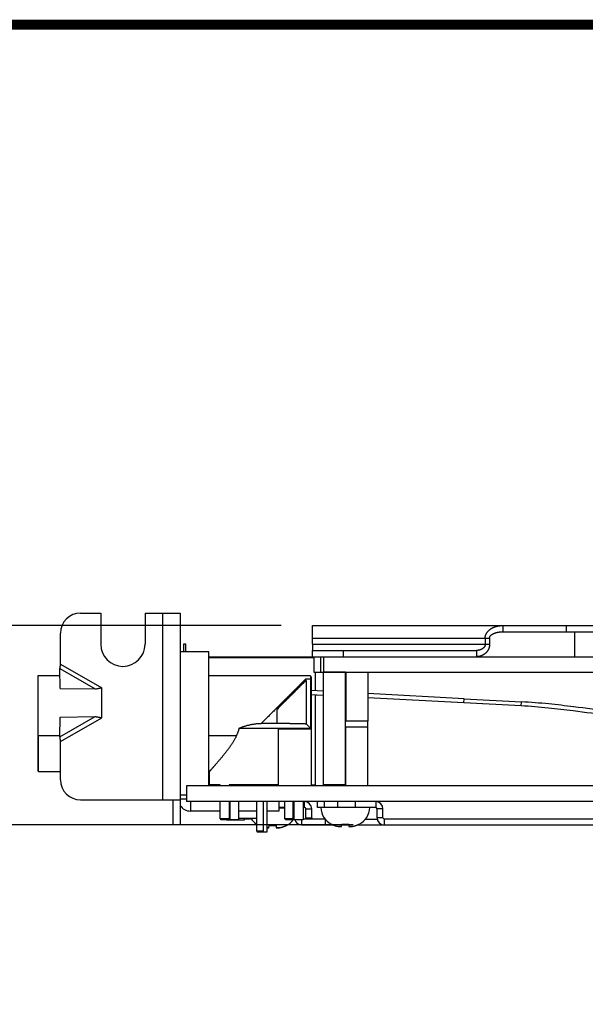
# Model space of a CAD drawing. Header units: inches. Extents: x 0.2 to 16.8, y 0.1 to 10.8.
# Tile 15 of 25: x 7.1 to 8.3, y 8.8 to 10.8. Entities that reach past the tile are written whole.
import ezdxf

# ---------------------------------------------------------------- set-up
doc = ezdxf.new("R2010")
doc.units = ezdxf.units.IN
doc.header["$LTSCALE"] = 0.935
doc.header["$MEASUREMENT"] = 0
doc.layers.get('0').update_dxf_attribs({"linetype": 'CONTINUOUS'})
doc.layers.add('DIMENSIONS', color=7, linetype='CONTINUOUS')
doc.styles.get("Standard").update_dxf_attribs({"font": 'txt', "width": 0.8})
doc.dimstyles.new('DIMSTYLE_2', dxfattribs={"dimtxt": 0.125, "dimasz": 0.18, "dimexe": 0.18, "dimexo": 0.0625, "dimgap": 0.09, "dimtad": 0, "dimtih": 1, "dimtoh": 1, "dimdec": 3, "dimlfac": 2, "dimzin": 4, "dimdsep": 46, "dimtxsty": 'STANDARD', "dimblk": '_FILLED', "dimblk1": '_FILLED', "dimblk2": '_FILLED', "dimcen": 0.09, "dimadec": 0, "dimazin": 0, "dimtp": 0.01, "dimtm": 0.01, "dimtfac": 1, "dimtdec": 3, "dimtofl": 0, "dimtmove": 0, "dimatfit": 3, "dimldrblk": '_FILLED', "dimfxl": 1, "dimtolj": 1, "dimtzin": 4, "dimarcsym": 0})

# ---------------------------------------------------------------- blocks, each defined once
blk = doc.blocks.new('_FILLED')
at = {"color": 0, "linetype": 'BYBLOCK'}
blk.add_solid([(0, 0), (-1, 0.174), (-1, -0.174)], dxfattribs=at)
blk = doc.blocks.new('*D14')
at = {"layer": 'DIMENSIONS', "color": 2, "linetype": 'CONTINUOUS'}
for p, q in [((6.4021, 9.5522), (6.4021, 9.9122)), ((7.6401, 9.5522), (6.2771, 9.5522)), ((7.7843, 9.1518), (6.2771, 9.1518)), ((6.4021, 9.1518), (6.4021, 8.7918))]:
    blk.add_line(p, q, dxfattribs=at)
at = {"layer": 'DIMENSIONS', "color": 2, "linetype": 'CONTINUOUS', "xscale": 0.18, "yscale": 0.18, "zscale": 0.18}
for p, rotation in [((6.4021, 9.5522), 270), ((6.4021, 9.1518), 90)]:
    blk.add_blockref('_FILLED', p, dxfattribs=dict(at, rotation=rotation))
at = {"layer": 'DIMENSIONS', "color": 2, "linetype": 'CONTINUOUS', "width": 0.8}
for s, p in [('.801', (5.7896, 9.3092)), ('[', (6.3146, 9.3092)), ('20.34', (6.4146, 9.3092)), (']', (6.9146, 9.3092))]:
    blk.add_text(s, height=0.125, dxfattribs=at).set_placement(p)

msp = doc.modelspace()

# ---------------------------------------------------------------- linework, layer by layer
at = {"color": 7, "linetype": 'CONTINUOUS'}
for p, q in [((7.23762, 9.5772), (7.27812, 9.5772)), ((7.27812, 9.5772), (7.27812, 9.5147)), ((7.36712, 9.5772), (7.36712, 9.5147)), ((7.36712, 9.5772), (7.43762, 9.5772)), ((7.40262, 9.2022), (7.40262, 9.5772)), ((7.43762, 9.5772), (7.43762, 9.1522)), ((7.70262, 9.5522), (7.70262, 9.5511)), ((7.70262, 9.5522), (9.66263, 9.5522)), ((8.08462, 9.5522), (8.08462, 9.5397)), ((8.21161, 9.5522), (8.21161, 9.5397)), ((7.19762, 9.47483), (7.19762, 9.5372)), ((8.08462, 9.5397), (9.66263, 9.5397)), ((8.22839, 9.5397), (8.22839, 9.4897)), ((7.44412, 9.5147), (7.44412, 9.49945)), ((7.44912, 9.5147), (7.44412, 9.5147)), ((7.44912, 9.49945), (7.44912, 9.5147)), ((7.70262, 9.5147), (7.70262, 9.5272)), ((7.70262, 9.5272), (8.05811, 9.5272)), ((7.70262, 9.5147), (8.05811, 9.5147)), ((8.04927, 9.5272), (8.04927, 9.5147)), ((8.05811, 9.5272), (8.05811, 9.5147)), ((7.49512, 9.49945), (7.43762, 9.49945)), ((7.49512, 9.23027), (7.49512, 9.49945)), ((7.49512, 9.4897), (13.60162, 9.4897)), ((7.68727, 9.4882), (7.68727, 9.4897)), ((7.70262, 9.4897), (7.70262, 9.5022)), ((7.70262, 9.5022), (8.03159, 9.5022)), ((7.70524, 9.4897), (7.70524, 9.4587)), ((7.71974, 9.4587), (7.71974, 9.4897)), ((7.72512, 9.4897), (7.72512, 9.4587)), ((7.76512, 9.4897), (7.76512, 9.5022)), ((8.03159, 9.5022), (8.03159, 9.4897)), ((7.19762, 9.47483), (7.28012, 9.4272)), ((7.49512, 9.4882), (7.70524, 9.4882)), ((7.15212, 9.4512), (7.15212, 9.2602)), ((7.19655, 9.4512), (7.15212, 9.4512)), ((7.19694, 9.42601), (7.19633, 9.46586)), ((7.19633, 9.46586), (7.26717, 9.42496)), ((7.69862, 9.4512), (7.49512, 9.4512)), ((7.69862, 9.4512), (7.69862, 9.34576)), ((7.70012, 9.44927), (7.69862, 9.44927)), ((7.70012, 9.44927), (7.70012, 9.23027)), ((7.70524, 9.4587), (12.44262, 9.4587)), ((7.70912, 9.42114), (7.70912, 9.4587)), ((7.72433, 9.45857), (7.72433, 9.2322)), ((7.76905, 9.45857), (7.72433, 9.45857)), ((7.72519, 9.4587), (7.72519, 9.45857)), ((7.76862, 9.45857), (7.76862, 9.2322)), ((7.76905, 9.36027), (7.76905, 9.45857)), ((7.76948, 9.4587), (7.76948, 9.36027)), ((7.81377, 9.4587), (7.81377, 9.36027)), ((7.68872, 9.4443), (7.68872, 9.44217)), ((7.69862, 9.4443), (7.68872, 9.4443)), ((7.69002, 9.44217), (7.68872, 9.44217)), ((7.69002, 9.44217), (7.69002, 9.35449)), ((7.70012, 9.44237), (7.69862, 9.44237)), ((7.19694, 9.42601), (7.26717, 9.42496)), ((7.28012, 9.3672), (7.28012, 9.4272)), ((7.72433, 9.42034), (7.70012, 9.42162)), ((7.72433, 9.41208), (7.70012, 9.41336)), ((7.70912, 9.2322), (7.70912, 9.41288)), ((7.72433, 9.41159), (7.70912, 9.41238)), ((8.00714, 9.40526), (7.81377, 9.41557)), ((8.0067, 9.39703), (7.81377, 9.40731)), ((8.01921, 9.39626), (7.81377, 9.4069)), ((8.0067, 9.39703), (8.00714, 9.40526)), ((8.12155, 9.39101), (8.0067, 9.39703)), ((8.00714, 9.40526), (8.12198, 9.39925)), ((8.04418, 9.39498), (8.01921, 9.39626)), ((8.12155, 9.39101), (8.12198, 9.39925)), ((8.12155, 9.39084), (8.12155, 9.39101)), ((7.63107, 9.38322), (7.63107, 9.3557)), ((7.19633, 9.32853), (7.26717, 9.36943)), ((7.19633, 9.32853), (7.19694, 9.36839)), ((7.19694, 9.36839), (7.26717, 9.36943)), ((7.19762, 9.31957), (7.28012, 9.3672)), ((7.63107, 9.3557), (7.60012, 9.3557)), ((7.81377, 9.36027), (7.76905, 9.36027)), ((7.81291, 9.36027), (7.81291, 9.34827)), ((7.15362, 9.25827), (7.15362, 9.33073)), ((7.19637, 9.33073), (7.15362, 9.33073)), ((7.55037, 9.33073), (7.49512, 9.33073)), ((7.55609, 9.34645), (7.69862, 9.34645)), ((7.634, 9.34452), (7.634, 9.2322)), ((7.634, 9.34452), (7.70012, 9.34452)), ((7.76887, 9.34827), (7.76887, 9.2322)), ((7.81341, 9.34827), (7.76887, 9.34827)), ((7.76912, 9.34827), (7.76912, 9.23027)), ((7.81341, 9.34827), (7.81341, 9.23027)), ((7.19762, 9.2422), (7.19762, 9.31957)), ((7.15362, 9.2602), (7.15212, 9.2602)), ((7.19762, 9.25827), (7.15362, 9.25827)), ((7.49537, 9.25827), (7.49512, 9.25827)), ((7.49537, 9.25828), (7.49537, 9.2322)), ((7.51743, 9.2322), (7.49537, 9.2322)), ((7.49687, 9.2322), (7.49687, 9.23027)), ((7.51743, 9.23027), (7.51743, 9.2322)), ((7.53582, 9.2322), (7.53582, 9.23027)), ((7.634, 9.2322), (7.53582, 9.2322)), ((7.53676, 9.2322), (7.53676, 9.23027)), ((7.70012, 9.2322), (7.70912, 9.2322)), ((7.76887, 9.2322), (7.72433, 9.2322)), ((7.72483, 9.2322), (7.72483, 9.23027)), ((7.45012, 9.23027), (7.45012, 9.19877)), ((10.40012, 9.23027), (7.45012, 9.23027)), ((7.23762, 9.2022), (7.43762, 9.2022)), ((7.42262, 9.2022), (7.42262, 9.1522)), ((7.45012, 9.21195), (7.43762, 9.21195)), ((7.45012, 9.2037), (7.43762, 9.2037)), ((10.40012, 9.19877), (7.45012, 9.19877)), ((7.45812, 9.19877), (7.45812, 9.1797)), ((7.51743, 9.1642), (7.51743, 9.19877)), ((7.53582, 9.19877), (7.53582, 9.1642)), ((7.53676, 9.19877), (7.53676, 9.1642)), ((7.53732, 9.19877), (7.53732, 9.16227)), ((7.55464, 9.19877), (7.55464, 9.16227)), ((7.59037, 9.19877), (7.59037, 9.1392)), ((7.60394, 9.19877), (7.60394, 9.1392)), ((7.61137, 9.19877), (7.61137, 9.13727)), ((7.63512, 9.19877), (7.63512, 9.1797)), ((7.6471, 9.1642), (7.6471, 9.19877)), ((7.66443, 9.1642), (7.66443, 9.19877)), ((7.66554, 9.19877), (7.66554, 9.1642)), ((7.66593, 9.16227), (7.66593, 9.19877)), ((7.68431, 9.19877), (7.68431, 9.16227)), ((7.68677, 9.18677), (7.68677, 9.19877)), ((7.71262, 9.18677), (7.71262, 9.19877)), ((7.72727, 9.18677), (7.72727, 9.19877)), ((7.75298, 9.19877), (7.75298, 9.18677)), ((7.78833, 9.19877), (7.78833, 9.18677)), ((7.82977, 9.19877), (7.82977, 9.18677)), ((7.51743, 9.1797), (7.45812, 9.1797)), ((7.59037, 9.1797), (7.55464, 9.1797)), ((7.63512, 9.1797), (7.61137, 9.1797)), ((7.6471, 9.18677), (7.63512, 9.18677)), ((7.63512, 9.1862), (7.6471, 9.1862)), ((7.68677, 9.18677), (7.68431, 9.18677)), ((7.68927, 9.16627), (7.68927, 9.18427)), ((7.68927, 9.18427), (7.70127, 9.18427)), ((7.70127, 9.16627), (7.70127, 9.18427)), ((7.82977, 9.18677), (7.71262, 9.18677)), ((7.83227, 9.16627), (7.83227, 9.18427)), ((7.84427, 9.18427), (7.83227, 9.18427)), ((7.84427, 9.16627), (7.84427, 9.18427)), ((7.53676, 9.1642), (7.51743, 9.1642)), ((7.51893, 9.16227), (7.51893, 9.1642)), ((7.55464, 9.16227), (7.51893, 9.16227)), ((7.53012, 9.16227), (7.53012, 9.16127)), ((7.56562, 9.16127), (7.53012, 9.16127)), ((7.53062, 9.16227), (7.53062, 9.16127)), ((7.59037, 9.1647), (7.55464, 9.1647)), ((7.56562, 9.1632), (7.56562, 9.16127)), ((7.57862, 9.1632), (7.56562, 9.1632)), ((7.57862, 9.1647), (7.57862, 9.1632)), ((7.66554, 9.1642), (7.6471, 9.1642)), ((7.6486, 9.16227), (7.6486, 9.1642)), ((7.68431, 9.16227), (7.6486, 9.16227)), ((7.66412, 9.16127), (7.66355, 9.16127)), ((7.66412, 9.16201), (7.66412, 9.16127)), ((7.68127, 9.15177), (7.68127, 9.16227)), ((7.72805, 9.16377), (7.68431, 9.16377)), ((7.68927, 9.16627), (7.70127, 9.16627)), ((7.72927, 9.15177), (7.72927, 9.1623)), ((7.76126, 9.14882), (7.76181, 9.15311)), ((7.77544, 9.15311), (7.77598, 9.14882)), ((7.8092, 9.16377), (7.83249, 9.16377)), ((7.84427, 9.16627), (7.83227, 9.16627)), ((7.84677, 9.16377), (7.84677, 9.15177)), ((8.51927, 9.16377), (7.84677, 9.16377)), ((7.43762, 9.1522), (7.42262, 9.1522)), ((7.60394, 9.1392), (7.59037, 9.1392)), ((7.59187, 9.1392), (7.59187, 9.13727)), ((7.61137, 9.13727), (7.59187, 9.13727)), ((7.61137, 9.14701), (7.61571, 9.14701)), ((7.61562, 9.14632), (7.61616, 9.15061)), ((7.6298, 9.15061), (7.63034, 9.14632)), ((7.63025, 9.14701), (7.63975, 9.14701)), ((7.68127, 9.15177), (7.74459, 9.15177)), ((7.75186, 9.14951), (7.76135, 9.14951)), ((7.76164, 9.15177), (7.77561, 9.15177)), ((7.77589, 9.14951), (7.78539, 9.14951)), ((7.79265, 9.15177), (8.51927, 9.15177))]:
    msp.add_line(p, q, dxfattribs=at)
at = {"color": 7, "linetype": 'CONTINUOUS', "const_width": 0.02}
msp.add_lwpolyline([(16.75, 10.75859), (0.25, 10.75859)], dxfattribs=at)
at = {"color": 7, "linetype": 'CONTINUOUS'}
for centre, radius, start, end in [((7.23762, 9.5372), 0.04, 90, 180), ((7.32262, 9.5147), 0.0445, 180, 360), ((7.23762, 9.2422), 0.04, 180, 270), ((7.68677, 9.18427), 0.0145, 0, 90), ((7.82977, 9.18427), 0.0145, 0, 90), ((7.45812, 9.2037), 0.024, 211.33221, 270), ((7.68677, 9.18427), 0.0025, 0, 90), ((7.7597, 9.1887), 0.04029, 182.73892, 242.04503), ((7.77755, 9.1887), 0.04029, 297.95497, 357.26108), ((7.82977, 9.18427), 0.0025, 0, 90), ((7.61406, 9.1862), 0.04029, 212.25402, 233.99054), ((7.6319, 9.1862), 0.04029, 297.95497, 323.56468), ((7.6811, 9.16627), 0.0145, 196.01431, 270), ((7.68127, 9.16627), 0.0145, 196.01427, 270), ((7.70377, 9.16627), 0.0145, 180, 189.93007), ((7.70377, 9.16627), 0.0025, 180, 270), ((7.84677, 9.16627), 0.0145, 180, 270), ((7.84677, 9.16627), 0.0025, 180, 270)]:
    msp.add_arc(centre, radius, start, end, dxfattribs=at)
for points, knots in [([(7.70264, 9.55212), (7.70264, 9.55214), (7.70264, 9.55216), (7.70263, 9.5522), (7.70262, 9.5522)], [0, 0, 0, 0, 0.6751262, 1, 1, 1, 1]), ([(7.70262, 9.5397), (7.70262, 9.53977), (7.70262, 9.54007), (7.70262, 9.54058), (7.70262, 9.54124), (7.70262, 9.5419), (7.70262, 9.54255), (7.70262, 9.54319), (7.70262, 9.54382), (7.70262, 9.54444), (7.70262, 9.54505), (7.70262, 9.54565), (7.70262, 9.54623), (7.70262, 9.5468), (7.70262, 9.54735), (7.70262, 9.54788), (7.70262, 9.54839), (7.70262, 9.54887), (7.70262, 9.54933), (7.70262, 9.54976), (7.70262, 9.55016), (7.70262, 9.55053), (7.70262, 9.55087), (7.70262, 9.55117), (7.70263, 9.55144), (7.70263, 9.55166), (7.70264, 9.55185), (7.70264, 9.55199), (7.70264, 9.55209), (7.70264, 9.55212), (7.70264, 9.55212)], [0, 0, 0, 0, 0.017799, 0.0711968, 0.1243644, 0.1771298, 0.2293977, 0.2810639, 0.3320054, 0.3821124, 0.4313172, 0.4794744, 0.5264287, 0.5720484, 0.6162339, 0.6588267, 0.6996683, 0.7386429, 0.775603, 0.8103844, 0.842833, 0.8727797, 0.9000111, 0.9243454, 0.9456638, 0.9638641, 0.9788552, 0.9905713, 0.9989751, 1, 1, 1, 1]), ([(8.04927, 9.5272), (8.04927, 9.52741), (8.04927, 9.52785), (8.04931, 9.5285), (8.04937, 9.52916), (8.04945, 9.52983), (8.04957, 9.53049), (8.04971, 9.53116), (8.04987, 9.53183), (8.05007, 9.53251), (8.05029, 9.53318), (8.05054, 9.53386), (8.05082, 9.53454), (8.05113, 9.53522), (8.05147, 9.5359), (8.05184, 9.53657), (8.05225, 9.53725), (8.05268, 9.53792), (8.05315, 9.53859), (8.05365, 9.53926), (8.05419, 9.53993), (8.05476, 9.54059), (8.05538, 9.54125), (8.05603, 9.54191), (8.05672, 9.54256), (8.05745, 9.5432), (8.05822, 9.54383), (8.05903, 9.54446), (8.05989, 9.54507), (8.06078, 9.54567), (8.06172, 9.54625), (8.0627, 9.54682), (8.06372, 9.54737), (8.06478, 9.54789), (8.06588, 9.5484), (8.06703, 9.54889), (8.06821, 9.54935), (8.06943, 9.54978), (8.0707, 9.55018), (8.07199, 9.55055), (8.07332, 9.55089), (8.07467, 9.55119), (8.07604, 9.55146), (8.07744, 9.55168), (8.07885, 9.55187), (8.08027, 9.55202), (8.08171, 9.55212), (8.08316, 9.55218), (8.08414, 9.5522), (8.08462, 9.5522)], [0, 0, 0, 0, 0.0136371, 0.0273717, 0.0412144, 0.0551892, 0.0693236, 0.0836285, 0.0981261, 0.1128337, 0.1277505, 0.1428933, 0.1582722, 0.1738855, 0.1897526, 0.2058944, 0.2223219, 0.2390711, 0.2561742, 0.2736604, 0.2915791, 0.3099676, 0.3288512, 0.348217, 0.3680796, 0.3884519, 0.4093406, 0.4307582, 0.4527379, 0.4752809, 0.4983827, 0.5220496, 0.5463064, 0.5711486, 0.596569, 0.6225859, 0.649195, 0.6763773, 0.7041173, 0.7323815, 0.7610758, 0.7901017, 0.8194112, 0.8489821, 0.8787842, 0.9087954, 0.9390203, 0.969432, 1, 1, 1, 1]), ([(7.70262, 9.5272), (7.70262, 9.52741), (7.70262, 9.52785), (7.70263, 9.5285), (7.70263, 9.52916), (7.70263, 9.52982), (7.70262, 9.53049), (7.70262, 9.53116), (7.70262, 9.53183), (7.70262, 9.5325), (7.70262, 9.53318), (7.70262, 9.53386), (7.70262, 9.53454), (7.70262, 9.53521), (7.70262, 9.53589), (7.70262, 9.53657), (7.70262, 9.53724), (7.70262, 9.53791), (7.70262, 9.53858), (7.70262, 9.53918), (7.70262, 9.53955), (7.70262, 9.5397)], [0, 0, 0, 0, 0.052089, 0.1044809, 0.157139, 0.2100745, 0.2633118, 0.3168082, 0.370562, 0.4245498, 0.4786806, 0.5329245, 0.5872248, 0.6414795, 0.6956607, 0.7497402, 0.8036543, 0.8574159, 0.9110174, 0.9644342, 1, 1, 1, 1]), ([(8.05811, 9.5272), (8.0581, 9.52729), (8.05811, 9.52747), (8.05813, 9.52774), (8.05816, 9.52802), (8.0582, 9.52829), (8.05826, 9.52858), (8.05834, 9.52886), (8.05843, 9.52915), (8.05854, 9.52945), (8.05866, 9.52975), (8.05881, 9.53006), (8.05897, 9.53037), (8.05916, 9.53069), (8.05937, 9.53102), (8.05961, 9.53135), (8.05988, 9.53169), (8.06017, 9.53203), (8.06049, 9.53238), (8.06085, 9.53274), (8.06125, 9.5331), (8.06168, 9.53347), (8.06216, 9.53385), (8.06269, 9.53423), (8.06327, 9.53461), (8.06391, 9.535), (8.0646, 9.5354), (8.06536, 9.53579), (8.06618, 9.53618), (8.06707, 9.53657), (8.06803, 9.53695), (8.06906, 9.53732), (8.07017, 9.53768), (8.07135, 9.53802), (8.0726, 9.53834), (8.07393, 9.53864), (8.07533, 9.53891), (8.07679, 9.53915), (8.0783, 9.53934), (8.07984, 9.5395), (8.08141, 9.53961), (8.08301, 9.53968), (8.08408, 9.5397), (8.08462, 9.5397)], [0, 0, 0, 0, 0.0085348, 0.0171554, 0.0258942, 0.0347826, 0.0438791, 0.0532289, 0.0628632, 0.0728212, 0.0831616, 0.0939177, 0.1051264, 0.1168483, 0.1291209, 0.1419775, 0.1554954, 0.1697518, 0.1848184, 0.2007804, 0.2176946, 0.2356629, 0.2548331, 0.275344, 0.297332, 0.3209265, 0.3461756, 0.3731154, 0.4018371, 0.4324381, 0.4650098, 0.4996445, 0.5363667, 0.5752028, 0.6161877, 0.6593287, 0.7045181, 0.7513229, 0.7993212, 0.8483184, 0.898174, 0.9487794, 1, 1, 1, 1]), ([(7.70262, 9.5147), (7.70262, 9.51456), (7.70262, 9.5143), (7.70262, 9.51389), (7.70262, 9.51349), (7.70262, 9.51309), (7.70262, 9.51268), (7.70262, 9.51228), (7.70262, 9.51188), (7.70262, 9.51147), (7.70262, 9.51107), (7.70262, 9.51066), (7.70262, 9.51025), (7.70262, 9.50984), (7.70262, 9.50944), (7.70262, 9.50903), (7.70262, 9.50863), (7.70262, 9.50822), (7.70262, 9.50783), (7.70262, 9.50743), (7.70262, 9.50704), (7.70262, 9.50666), (7.70262, 9.50628), (7.70262, 9.50591), (7.70262, 9.50555), (7.70262, 9.5052), (7.70262, 9.50485), (7.70262, 9.50453), (7.70262, 9.50422), (7.70262, 9.50392), (7.70263, 9.50364), (7.70263, 9.50338), (7.70262, 9.50314), (7.70262, 9.50293), (7.70262, 9.50274), (7.70261, 9.50258), (7.70261, 9.50245), (7.70261, 9.50234), (7.70261, 9.50228), (7.70261, 9.50225), (7.70261, 9.50224)], [0, 0, 0, 0, 0.0321854, 0.0644488, 0.096754, 0.1291023, 0.1615184, 0.1939625, 0.2264256, 0.2589507, 0.2915219, 0.3241497, 0.3568523, 0.3895824, 0.4223095, 0.4549901, 0.4875094, 0.5198004, 0.5518243, 0.5835112, 0.614841, 0.6457445, 0.6761274, 0.7058912, 0.7349809, 0.7632751, 0.7906323, 0.8169324, 0.8420826, 0.8659471, 0.8883886, 0.9092762, 0.9284169, 0.9456267, 0.9607717, 0.9737557, 0.9844835, 0.9928841, 0.998918, 1, 1, 1, 1]), ([(8.05811, 9.5147), (8.05811, 9.51443), (8.0581, 9.5139), (8.05806, 9.51311), (8.05799, 9.51232), (8.0579, 9.51152), (8.05778, 9.51073), (8.05763, 9.50995), (8.05745, 9.50916), (8.05725, 9.50838), (8.05702, 9.50761), (8.05677, 9.50684), (8.05648, 9.50607), (8.05617, 9.50531), (8.05583, 9.50456), (8.05547, 9.50382), (8.05507, 9.50308), (8.05466, 9.50236), (8.05421, 9.50164), (8.05374, 9.50094), (8.05324, 9.50025), (8.05271, 9.49958), (8.05216, 9.49891), (8.05158, 9.49827), (8.05098, 9.49764), (8.05035, 9.49702), (8.04969, 9.49642), (8.04902, 9.49585), (8.04831, 9.49529), (8.04759, 9.49475), (8.04684, 9.49424), (8.04606, 9.49375), (8.04527, 9.49328), (8.04445, 9.49283), (8.04362, 9.49241), (8.04277, 9.49202), (8.0419, 9.49166), (8.04101, 9.49132), (8.04011, 9.49102), (8.0392, 9.49074), (8.03827, 9.4905), (8.03734, 9.49028), (8.0364, 9.4901), (8.03545, 9.48996), (8.0345, 9.48984), (8.03353, 9.48976), (8.03256, 9.48971), (8.03191, 9.4897), (8.03159, 9.4897)], [0, 0, 0, 0, 0.0196122, 0.0392531, 0.0589163, 0.07861, 0.0983518, 0.1181355, 0.137966, 0.1578679, 0.1778425, 0.1978984, 0.2180599, 0.2383237, 0.2586881, 0.2791714, 0.2997619, 0.3204457, 0.3412398, 0.3621475, 0.3831672, 0.4043227, 0.4256184, 0.4470501, 0.4686353, 0.4903713, 0.5122424, 0.5342595, 0.5564274, 0.5787394, 0.6012121, 0.6238451, 0.6466264, 0.6695646, 0.6926495, 0.7158573, 0.7391843, 0.7626062, 0.7860872, 0.8096245, 0.8332109, 0.8568316, 0.8805017, 0.9042345, 0.9280312, 0.9519154, 0.9759049, 1, 1, 1, 1]), ([(8.04927, 9.5147), (8.04927, 9.51456), (8.04926, 9.51429), (8.04923, 9.51389), (8.04919, 9.51349), (8.04912, 9.51309), (8.04904, 9.51268), (8.04894, 9.51228), (8.04881, 9.51187), (8.04867, 9.51147), (8.04851, 9.51106), (8.04832, 9.51066), (8.04811, 9.51025), (8.04788, 9.50984), (8.04762, 9.50943), (8.04735, 9.50902), (8.04704, 9.50862), (8.04671, 9.50822), (8.04635, 9.50782), (8.04597, 9.50742), (8.04556, 9.50703), (8.04512, 9.50665), (8.04465, 9.50627), (8.04415, 9.5059), (8.04363, 9.50554), (8.04307, 9.50518), (8.04248, 9.50484), (8.04185, 9.50452), (8.0412, 9.5042), (8.04052, 9.50391), (8.03981, 9.50363), (8.03907, 9.50337), (8.0383, 9.50313), (8.03751, 9.50291), (8.03671, 9.50273), (8.03588, 9.50256), (8.03505, 9.50243), (8.0342, 9.50233), (8.03334, 9.50225), (8.03247, 9.50221), (8.03188, 9.5022), (8.03159, 9.5022)], [0, 0, 0, 0, 0.016792, 0.033659, 0.0506178, 0.0677055, 0.0849727, 0.1024366, 0.1201322, 0.1381247, 0.15645, 0.175161, 0.1943181, 0.2139466, 0.2340852, 0.2547683, 0.2759876, 0.2977657, 0.3201484, 0.343164, 0.366881, 0.391336, 0.4165495, 0.4425413, 0.4693749, 0.4970618, 0.525593, 0.5549794, 0.585261, 0.6164287, 0.6484681, 0.6813709, 0.7150167, 0.749246, 0.7839433, 0.8190791, 0.8546025, 0.890469, 0.9266854, 0.9632133, 1, 1, 1, 1]), ([(7.70261, 9.50224), (7.70261, 9.50223), (7.70261, 9.50222), (7.70262, 9.5022), (7.70262, 9.5022)], [0, 0, 0, 0, 0.6399771, 1, 1, 1, 1]), ([(7.19633, 9.46586), (7.19638, 9.46623), (7.19648, 9.46697), (7.19664, 9.46808), (7.1968, 9.46919), (7.19696, 9.47031), (7.19712, 9.47144), (7.19729, 9.47257), (7.19745, 9.4737), (7.19757, 9.47445), (7.19762, 9.47483)], [0, 0, 0, 0, 0.1229665, 0.2467603, 0.3712191, 0.496282, 0.6218107, 0.7476655, 0.8737841, 1, 1, 1, 1]), ([(7.68872, 9.4443), (7.68843, 9.44401), (7.68784, 9.44341), (7.68692, 9.44249), (7.68594, 9.44152), (7.6849, 9.44048), (7.6838, 9.43938), (7.68264, 9.43821), (7.68141, 9.43699), (7.68012, 9.4357), (7.67877, 9.43434), (7.67734, 9.43292), (7.67585, 9.43142), (7.67428, 9.42986), (7.67265, 9.42823), (7.67095, 9.42652), (7.66917, 9.42474), (7.66731, 9.42289), (7.66539, 9.42096), (7.66339, 9.41896), (7.66132, 9.41689), (7.65917, 9.41474), (7.65695, 9.41252), (7.65465, 9.41023), (7.65228, 9.40786), (7.64984, 9.40542), (7.64734, 9.40291), (7.64476, 9.40033), (7.64212, 9.39769), (7.63941, 9.39499), (7.63664, 9.39222), (7.63382, 9.38939), (7.63094, 9.38651), (7.62801, 9.38358), (7.62503, 9.38061), (7.62202, 9.37759), (7.61896, 9.37453), (7.61587, 9.37145), (7.61275, 9.36833), (7.60962, 9.36519), (7.60646, 9.36204), (7.60329, 9.35887), (7.60118, 9.35675), (7.60012, 9.3557)], [0, 0, 0, 0, 0.0097371, 0.0201224, 0.0311659, 0.0428831, 0.0552918, 0.0684019, 0.0822319, 0.0967982, 0.11211, 0.1281853, 0.1450387, 0.1626763, 0.1811159, 0.200368, 0.2204363, 0.2413357, 0.2630699, 0.2856357, 0.3090433, 0.3332892, 0.3583655, 0.3842754, 0.4110036, 0.4385315, 0.4668528, 0.4959425, 0.5257748, 0.5563328, 0.587577, 0.6194693, 0.6519807, 0.6850616, 0.7186664, 0.7527553, 0.7872664, 0.8221453, 0.8573411, 0.8927836, 0.9284124, 0.9641737, 1, 1, 1, 1]), ([(7.63107, 9.38322), (7.63196, 9.38416), (7.63378, 9.38607), (7.63651, 9.38893), (7.63925, 9.39177), (7.64193, 9.39453), (7.64455, 9.39724), (7.64712, 9.39988), (7.64963, 9.40245), (7.65207, 9.40494), (7.65445, 9.40737), (7.65675, 9.40971), (7.65898, 9.41199), (7.66114, 9.41418), (7.66322, 9.4163), (7.66523, 9.41834), (7.66717, 9.42031), (7.66904, 9.4222), (7.67083, 9.42402), (7.67254, 9.42576), (7.67419, 9.42743), (7.67576, 9.42902), (7.67727, 9.43055), (7.6787, 9.432), (7.68007, 9.43339), (7.68137, 9.43471), (7.6826, 9.43596), (7.68377, 9.43714), (7.68488, 9.43827), (7.68592, 9.43933), (7.68691, 9.44033), (7.68784, 9.44127), (7.68843, 9.44187), (7.68872, 9.44217)], [0, 0, 0, 0, 0.0471882, 0.0960317, 0.143797, 0.1904966, 0.2362324, 0.2809703, 0.3245169, 0.366855, 0.407983, 0.4478871, 0.486513, 0.5238533, 0.5599058, 0.5946809, 0.6281691, 0.6603744, 0.6912996, 0.7209601, 0.7493751, 0.7765565, 0.8025264, 0.8272942, 0.8508885, 0.8733285, 0.8946341, 0.9148338, 0.9339477, 0.9519983, 0.9690085, 0.9850033, 1, 1, 1, 1]), ([(7.69002, 9.44217), (7.68973, 9.44188), (7.68915, 9.4413), (7.68824, 9.44039), (7.68727, 9.43942), (7.68625, 9.4384), (7.68517, 9.43731), (7.68402, 9.43617), (7.68282, 9.43497), (7.68156, 9.43371), (7.68023, 9.43238), (7.67884, 9.43099), (7.67738, 9.42953), (7.67586, 9.42801), (7.67427, 9.42642), (7.67261, 9.42476), (7.67088, 9.42303), (7.66908, 9.42123), (7.66722, 9.41936), (7.66528, 9.41743), (7.66327, 9.41542), (7.66119, 9.41334), (7.65904, 9.41119), (7.65682, 9.40896), (7.65453, 9.40667), (7.65217, 9.40432), (7.64974, 9.40189), (7.64725, 9.3994), (7.6447, 9.39685), (7.64208, 9.39423), (7.63941, 9.39156), (7.63667, 9.38882), (7.63389, 9.38604), (7.63202, 9.38417), (7.63107, 9.38322)], [0, 0, 0, 0, 0.0145011, 0.0299334, 0.0463117, 0.063659, 0.0819991, 0.1013459, 0.1217262, 0.143162, 0.1656662, 0.1892643, 0.2139767, 0.2398114, 0.2667937, 0.2949387, 0.3242512, 0.3547519, 0.386448, 0.4193345, 0.4534246, 0.488717, 0.5252, 0.562877, 0.6017332, 0.6417415, 0.6828902, 0.7251532, 0.7684928, 0.812883, 0.8582816, 0.9046319, 0.9518896, 1, 1, 1, 1]), ([(7.26717, 9.42496), (7.26778, 9.42506), (7.26901, 9.42526), (7.27085, 9.42557), (7.2727, 9.42589), (7.27455, 9.42621), (7.27641, 9.42654), (7.27826, 9.42687), (7.2795, 9.42709), (7.28012, 9.4272)], [0, 0, 0, 0, 0.1417902, 0.2840754, 0.4267572, 0.5697842, 0.7130444, 0.8564839, 1, 1, 1, 1]), ([(8.36453, 9.36014), (8.34282, 9.3639), (8.29665, 9.37136), (8.2338, 9.38003), (8.17469, 9.38703), (8.13987, 9.38988), (8.12154, 9.39084)], [0, 0, 0, 0, 0.2714865, 0.5763737, 0.779697, 1, 1, 1, 1]), ([(8.41103, 9.36011), (8.3968, 9.3628), (8.36002, 9.36947), (8.29867, 9.37941), (8.23487, 9.38821), (8.17554, 9.39523), (8.14046, 9.39811), (8.12197, 9.39908)], [0, 0, 0, 0, 0.1495299, 0.3865239, 0.6432673, 0.8144845, 1, 1, 1, 1]), ([(7.26717, 9.36943), (7.26778, 9.36933), (7.26901, 9.36913), (7.27085, 9.36882), (7.2727, 9.36851), (7.27455, 9.36818), (7.27641, 9.36786), (7.27826, 9.36753), (7.2795, 9.36731), (7.28012, 9.3672)], [0, 0, 0, 0, 0.1417902, 0.2840754, 0.4267572, 0.5697842, 0.7130444, 0.8564839, 1, 1, 1, 1]), ([(7.55609, 9.34645), (7.55701, 9.3468), (7.55882, 9.34748), (7.56149, 9.34844), (7.56408, 9.34933), (7.56661, 9.35015), (7.56907, 9.3509), (7.57149, 9.35159), (7.57386, 9.35222), (7.57619, 9.35279), (7.57848, 9.35331), (7.58074, 9.35378), (7.58296, 9.35419), (7.58517, 9.35455), (7.58735, 9.35486), (7.58951, 9.35512), (7.59166, 9.35533), (7.59379, 9.3555), (7.59592, 9.35561), (7.59802, 9.35568), (7.59942, 9.3557), (7.60012, 9.3557)], [0, 0, 0, 0, 0.0651823, 0.1278701, 0.1883377, 0.2468791, 0.3037744, 0.3592478, 0.4134035, 0.4663512, 0.5182121, 0.5691069, 0.6191542, 0.6684459, 0.7170933, 0.7652057, 0.8128883, 0.8601933, 0.9071303, 0.9537216, 1, 1, 1, 1]), ([(7.69002, 9.35449), (7.68967, 9.3545), (7.68895, 9.35452), (7.68783, 9.35455), (7.68665, 9.35458), (7.6854, 9.35461), (7.68408, 9.35465), (7.6827, 9.35468), (7.68125, 9.35471), (7.67975, 9.35475), (7.67818, 9.35478), (7.67655, 9.35482), (7.67486, 9.35486), (7.67311, 9.3549), (7.67131, 9.35493), (7.66945, 9.35497), (7.66754, 9.35501), (7.66558, 9.35505), (7.66357, 9.35509), (7.66151, 9.35513), (7.6594, 9.35518), (7.65724, 9.35522), (7.65505, 9.35526), (7.65281, 9.3553), (7.65053, 9.35535), (7.64821, 9.35539), (7.64586, 9.35543), (7.64347, 9.35548), (7.64104, 9.35552), (7.63859, 9.35556), (7.63611, 9.35561), (7.6336, 9.35565), (7.63192, 9.35568), (7.63107, 9.3557)], [0, 0, 0, 0, 0.01778, 0.0367246, 0.0568189, 0.078047, 0.1003924, 0.1238376, 0.1483641, 0.1739527, 0.2005833, 0.2282349, 0.2568859, 0.2865138, 0.3170952, 0.348606, 0.3810218, 0.4143168, 0.4484648, 0.4834393, 0.5192125, 0.5557563, 0.5930422, 0.6310407, 0.6697218, 0.7090554, 0.7490105, 0.7895555, 0.8306586, 0.8722876, 0.9144096, 0.9569916, 1, 1, 1, 1]), ([(7.69862, 9.34645), (7.69761, 9.3474), (7.69565, 9.34924), (7.69278, 9.35192), (7.69092, 9.35365), (7.69002, 9.35449)], [0, 0, 0, 0, 0.3532499, 0.6859166, 1, 1, 1, 1]), ([(7.55037, 9.33073), (7.55005, 9.33005), (7.5494, 9.32868), (7.54833, 9.32658), (7.54716, 9.32439), (7.54588, 9.32213), (7.54449, 9.31979), (7.543, 9.31738), (7.5414, 9.31491), (7.53972, 9.3124), (7.53796, 9.30986), (7.53616, 9.30733), (7.53432, 9.30481), (7.53246, 9.30233), (7.5306, 9.29989), (7.52874, 9.2975), (7.5269, 9.29517), (7.5251, 9.29291), (7.52333, 9.29073), (7.52161, 9.28863), (7.51993, 9.28661), (7.51831, 9.28467), (7.51675, 9.28281), (7.51524, 9.28103), (7.51379, 9.27933), (7.51239, 9.2777), (7.51106, 9.27616), (7.50979, 9.27469), (7.50858, 9.27329), (7.50742, 9.27197), (7.50633, 9.27071), (7.50529, 9.26953), (7.50431, 9.26841), (7.50338, 9.26736), (7.50251, 9.26638), (7.5017, 9.26546), (7.50093, 9.2646), (7.50022, 9.2638), (7.49957, 9.26305), (7.49896, 9.26237), (7.4984, 9.26174), (7.4979, 9.26117), (7.49744, 9.26065), (7.49702, 9.26019), (7.49666, 9.25978), (7.49634, 9.25941), (7.49607, 9.2591), (7.49585, 9.25885), (7.49567, 9.25863), (7.49553, 9.25848), (7.49544, 9.25836), (7.49538, 9.25831), (7.49538, 9.25828), (7.49538, 9.25827)], [0, 0, 0, 0, 0.0244357, 0.0502084, 0.0773582, 0.1058824, 0.1357409, 0.1668544, 0.1991145, 0.2323491, 0.2662855, 0.300511, 0.3347263, 0.3687729, 0.4024904, 0.4357181, 0.4682691, 0.499984, 0.5307636, 0.5605437, 0.5893051, 0.6170276, 0.6436951, 0.6692916, 0.6938021, 0.717233, 0.7395992, 0.7609128, 0.7811846, 0.8004313, 0.8186681, 0.8359163, 0.8521976, 0.8675253, 0.8819227, 0.8954087, 0.9079997, 0.9197176, 0.9305747, 0.9405866, 0.9497763, 0.9581572, 0.9657406, 0.9725408, 0.9785666, 0.983829, 0.9883408, 0.9921096, 0.9951406, 0.9974398, 0.9990112, 0.9998595, 1, 1, 1, 1]), ([(7.55037, 9.33073), (7.55067, 9.33134), (7.55125, 9.33253), (7.55206, 9.3343), (7.5528, 9.336), (7.55346, 9.33764), (7.55405, 9.33923), (7.55457, 9.34076), (7.55504, 9.34224), (7.55544, 9.34368), (7.5558, 9.34507), (7.556, 9.34599), (7.55609, 9.34645)], [0, 0, 0, 0, 0.1216636, 0.2373918, 0.3476359, 0.4529036, 0.5536478, 0.6501847, 0.7427657, 0.8317029, 0.9173299, 1, 1, 1, 1]), ([(7.69862, 9.34576), (7.69829, 9.34575), (7.6976, 9.34573), (7.69652, 9.3457), (7.69538, 9.34567), (7.69416, 9.34564), (7.69288, 9.34561), (7.69153, 9.34558), (7.69011, 9.34555), (7.68863, 9.34551), (7.68708, 9.34548), (7.68547, 9.34545), (7.68379, 9.34541), (7.68205, 9.34537), (7.68025, 9.34534), (7.6784, 9.3453), (7.67648, 9.34526), (7.67451, 9.34522), (7.67249, 9.34519), (7.67041, 9.34515), (7.66828, 9.34511), (7.6661, 9.34507), (7.66388, 9.34503), (7.6616, 9.34499), (7.65928, 9.34494), (7.65692, 9.3449), (7.65451, 9.34486), (7.65207, 9.34482), (7.64958, 9.34478), (7.64706, 9.34473), (7.64451, 9.34469), (7.64192, 9.34465), (7.63931, 9.34461), (7.63666, 9.34456), (7.63489, 9.34454), (7.634, 9.34452)], [0, 0, 0, 0, 0.0155058, 0.0321193, 0.0498282, 0.0686196, 0.0884797, 0.1093939, 0.131347, 0.1543228, 0.1783044, 0.2032743, 0.2292141, 0.2561049, 0.2839268, 0.3126594, 0.3422817, 0.3727719, 0.4041076, 0.4362658, 0.469223, 0.5029548, 0.5374365, 0.5726429, 0.608548, 0.6451255, 0.6823485, 0.7201897, 0.7586212, 0.7976149, 0.8371422, 0.8771739, 0.9176806, 0.9586327, 1, 1, 1, 1]), ([(7.70012, 9.34452), (7.69987, 9.34476), (7.6994, 9.3452), (7.69893, 9.34564), (7.69871, 9.34585)], [0, 0, 0, 0, 0.5342961, 1, 1, 1, 1]), ([(7.19762, 9.31957), (7.19757, 9.31994), (7.19745, 9.3207), (7.19729, 9.32183), (7.19712, 9.32295), (7.19696, 9.32408), (7.1968, 9.3252), (7.19664, 9.32632), (7.19648, 9.32743), (7.19638, 9.32817), (7.19633, 9.32853)], [0, 0, 0, 0, 0.1262159, 0.2523345, 0.3781893, 0.503718, 0.6287809, 0.7532397, 0.8770335, 1, 1, 1, 1]), ([(7.74081, 9.15311), (7.74082, 9.15311), (7.74084, 9.15311), (7.74089, 9.15311), (7.74098, 9.15311), (7.7411, 9.15311), (7.74126, 9.15311), (7.74145, 9.15311), (7.74159, 9.15311), (7.74166, 9.15311)], [0, 0, 0, 0, 0.0205111, 0.0820152, 0.1844455, 0.3276542, 0.5114899, 0.7356901, 1, 1, 1, 1]), ([(7.74166, 9.15311), (7.74206, 9.15291), (7.74288, 9.15251), (7.74412, 9.15195), (7.74539, 9.15144), (7.74664, 9.15097), (7.74785, 9.15057), (7.74897, 9.15023), (7.75, 9.14995), (7.75095, 9.14971), (7.75156, 9.14957), (7.75186, 9.14951)], [0, 0, 0, 0, 0.1240764, 0.2509948, 0.3779765, 0.5022199, 0.6204865, 0.7290154, 0.8272534, 0.9169695, 1, 1, 1, 1]), ([(7.76181, 9.15311), (7.76215, 9.15311), (7.76284, 9.15311), (7.76388, 9.15311), (7.76493, 9.15311), (7.76598, 9.15311), (7.76703, 9.15311), (7.76809, 9.15311), (7.76915, 9.15311), (7.77021, 9.15311), (7.77127, 9.15311), (7.77232, 9.15311), (7.77336, 9.15311), (7.7744, 9.15311), (7.77509, 9.15311), (7.77544, 9.15311)], [0, 0, 0, 0, 0.0756886, 0.1519904, 0.2288034, 0.3060025, 0.3834928, 0.4611417, 0.5388583, 0.6165072, 0.6939975, 0.7711966, 0.8480096, 0.9243114, 1, 1, 1, 1]), ([(7.78539, 9.14951), (7.78568, 9.14957), (7.78628, 9.14971), (7.78721, 9.14994), (7.78822, 9.15021), (7.78932, 9.15055), (7.79051, 9.15094), (7.79177, 9.1514), (7.79306, 9.15193), (7.79434, 9.1525), (7.79517, 9.1529), (7.79558, 9.15311)], [0, 0, 0, 0, 0.0820533, 0.1697493, 0.2654253, 0.3713732, 0.4880512, 0.6129722, 0.7426446, 0.8730061, 1, 1, 1, 1]), ([(7.79558, 9.15311), (7.79566, 9.15311), (7.7958, 9.15311), (7.79599, 9.15311), (7.79614, 9.15311), (7.79626, 9.15311), (7.79635, 9.15311), (7.7964, 9.15311), (7.79643, 9.15311), (7.79643, 9.15311)], [0, 0, 0, 0, 0.2643099, 0.4885101, 0.6723458, 0.8155545, 0.9179848, 0.9794889, 1, 1, 1, 1]), ([(7.61137, 9.14616), (7.61137, 9.14616), (7.61155, 9.14614), (7.6119, 9.14612), (7.61242, 9.14608), (7.61295, 9.14604), (7.6133, 9.14602), (7.61347, 9.14601)], [0, 0, 0, 0, 0.0029006, 0.2519647, 0.5008468, 0.7500325, 1, 1, 1, 1]), ([(7.61347, 9.14601), (7.61357, 9.14602), (7.61378, 9.14604), (7.61408, 9.14608), (7.61439, 9.14612), (7.61469, 9.14616), (7.615, 9.14621), (7.61531, 9.14626), (7.61552, 9.1463), (7.61562, 9.14632)], [0, 0, 0, 0, 0.1415252, 0.2829488, 0.424561, 0.5666587, 0.7096215, 0.8539103, 1, 1, 1, 1]), ([(7.61616, 9.15061), (7.61651, 9.15061), (7.6172, 9.15061), (7.61824, 9.15061), (7.61928, 9.15061), (7.62034, 9.15061), (7.62139, 9.15061), (7.62245, 9.15061), (7.62351, 9.15061), (7.62457, 9.15061), (7.62562, 9.15061), (7.62667, 9.15061), (7.62772, 9.15061), (7.62876, 9.15061), (7.62945, 9.15061), (7.6298, 9.15061)], [0, 0, 0, 0, 0.0756886, 0.1519904, 0.2288034, 0.3060025, 0.3834928, 0.4611417, 0.5388583, 0.6165072, 0.6939975, 0.7711966, 0.8480096, 0.9243114, 1, 1, 1, 1]), ([(7.63034, 9.14632), (7.63044, 9.1463), (7.63065, 9.14626), (7.63096, 9.14621), (7.63126, 9.14616), (7.63157, 9.14612), (7.63188, 9.14608), (7.63218, 9.14604), (7.63239, 9.14602), (7.63249, 9.14601)], [0, 0, 0, 0, 0.1460937, 0.2903852, 0.4333491, 0.5754461, 0.7170569, 0.8584782, 1, 1, 1, 1]), ([(7.63249, 9.14601), (7.63266, 9.14602), (7.63301, 9.14604), (7.63354, 9.14608), (7.63406, 9.14612), (7.63458, 9.14616), (7.63511, 9.14621), (7.63563, 9.14626), (7.63599, 9.1463), (7.63616, 9.14632)], [0, 0, 0, 0, 0.1426632, 0.284879, 0.4269204, 0.569065, 0.7116694, 0.8551672, 1, 1, 1, 1]), ([(7.63616, 9.14632), (7.63637, 9.14635), (7.6368, 9.14643), (7.63747, 9.14655), (7.63818, 9.14668), (7.63895, 9.14684), (7.63947, 9.14695), (7.63975, 9.14701)], [0, 0, 0, 0, 0.1743847, 0.359503, 0.5574304, 0.7702379, 1, 1, 1, 1]), ([(7.63975, 9.14701), (7.64003, 9.14707), (7.64063, 9.14721), (7.64156, 9.14744), (7.64257, 9.14771), (7.64367, 9.14805), (7.64487, 9.14844), (7.64613, 9.1489), (7.64742, 9.14943), (7.6487, 9.15), (7.64953, 9.1504), (7.64994, 9.15061)], [0, 0, 0, 0, 0.0820533, 0.1697493, 0.2654253, 0.3713732, 0.4880512, 0.6129722, 0.7426446, 0.8730061, 1, 1, 1, 1]), ([(7.64994, 9.15061), (7.65002, 9.15061), (7.65015, 9.15061), (7.65034, 9.15061), (7.6505, 9.15061), (7.65062, 9.15061), (7.65071, 9.15061), (7.65076, 9.15061), (7.65078, 9.15061), (7.65079, 9.15061)], [0, 0, 0, 0, 0.2643099, 0.4885101, 0.6723458, 0.8155545, 0.9179848, 0.9794889, 1, 1, 1, 1]), ([(7.75186, 9.14951), (7.75213, 9.14945), (7.75266, 9.14934), (7.75342, 9.14918), (7.75414, 9.14905), (7.7548, 9.14893), (7.75523, 9.14885), (7.75544, 9.14882)], [0, 0, 0, 0, 0.2307141, 0.4439326, 0.6417951, 0.8264374, 1, 1, 1, 1]), ([(7.75544, 9.14882), (7.75562, 9.1488), (7.75597, 9.14876), (7.75649, 9.14871), (7.75702, 9.14866), (7.75754, 9.14862), (7.75807, 9.14858), (7.75859, 9.14854), (7.75894, 9.14852), (7.75911, 9.14851)], [0, 0, 0, 0, 0.1448374, 0.2883381, 0.4309438, 0.5730875, 0.7151275, 0.8573407, 1, 1, 1, 1]), ([(7.75911, 9.14851), (7.75922, 9.14852), (7.75942, 9.14854), (7.75973, 9.14858), (7.76003, 9.14862), (7.76034, 9.14866), (7.76064, 9.14871), (7.76095, 9.14876), (7.76116, 9.1488), (7.76126, 9.14882)], [0, 0, 0, 0, 0.1415252, 0.2829488, 0.424561, 0.5666587, 0.7096215, 0.8539103, 1, 1, 1, 1]), ([(7.77598, 9.14882), (7.77608, 9.1488), (7.77629, 9.14876), (7.7766, 9.14871), (7.77691, 9.14866), (7.77721, 9.14862), (7.77752, 9.14858), (7.77782, 9.14854), (7.77803, 9.14852), (7.77813, 9.14851)], [0, 0, 0, 0, 0.1460937, 0.2903852, 0.4333491, 0.5754461, 0.7170569, 0.8584782, 1, 1, 1, 1]), ([(7.77813, 9.14851), (7.7783, 9.14852), (7.77865, 9.14854), (7.77918, 9.14858), (7.7797, 9.14862), (7.78022, 9.14866), (7.78075, 9.14871), (7.78128, 9.14876), (7.78163, 9.1488), (7.78181, 9.14882)], [0, 0, 0, 0, 0.1426632, 0.284879, 0.4269204, 0.569065, 0.7116694, 0.8551672, 1, 1, 1, 1]), ([(7.78181, 9.14882), (7.78201, 9.14885), (7.78245, 9.14893), (7.78311, 9.14905), (7.78382, 9.14918), (7.78459, 9.14934), (7.78511, 9.14945), (7.78539, 9.14951)], [0, 0, 0, 0, 0.1743847, 0.359503, 0.5574304, 0.7702379, 1, 1, 1, 1])]:
    msp.add_open_spline(points, degree=3, knots=knots, dxfattribs=at)
msp.add_open_spline([(7.69871, 9.34585), (7.69868, 9.34588), (7.69865, 9.3459), (7.69862, 9.34593)], degree=3, dxfattribs=at)

# ---------------------------------------------------------------- dimensions: what is measured, and where the dimension line sits
at = {"layer": 'DIMENSIONS', "color": 2, "linetype": 'CONTINUOUS'}
dim = msp.add_linear_dim(base=(6.40212, 9.5522), p1=(7.78427, 9.15177), p2=(7.64012, 9.5522), angle=90, dimstyle='DIMSTYLE_2', dxfattribs=at)
dim.commit()
dim.dimension.update_dxf_attribs({"geometry": '*D14', "text_midpoint": (6.40212, 9.37174), "dimtype": 160})

doc.saveas('drawing.dxf')
